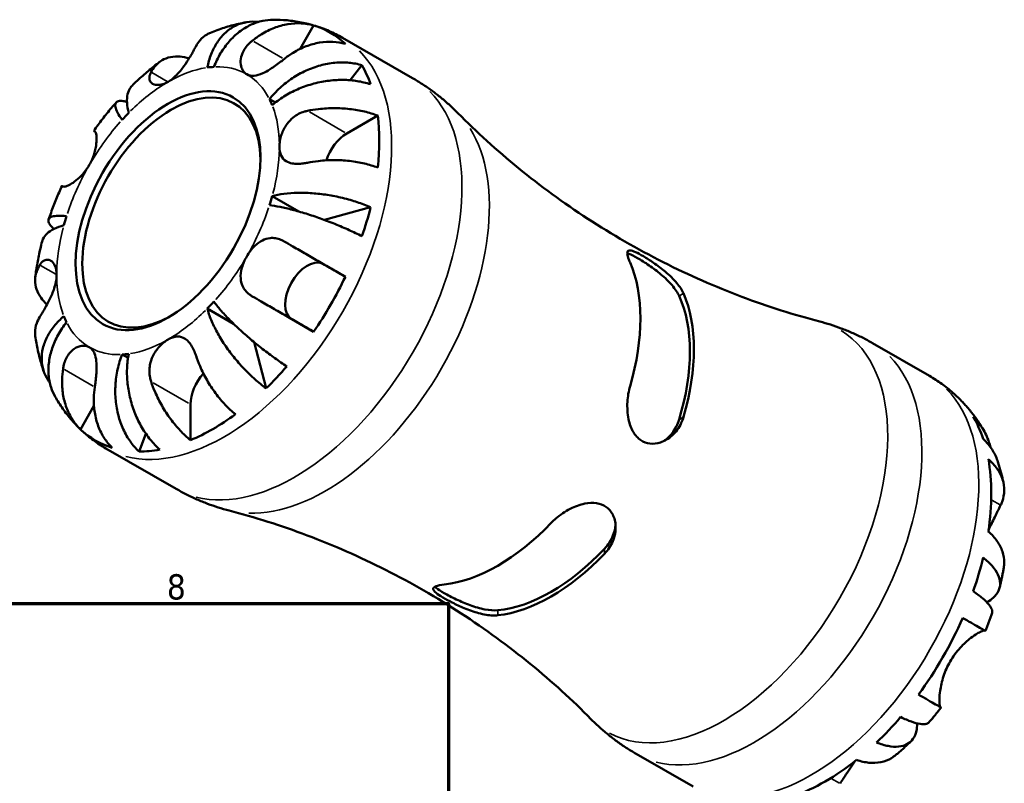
# Model space of a CAD drawing. Header units: millimetres. Extents: x -127 to 666, y 0 to 468.
# Tile 8 of 8: x 541 to 639, y 392 to 468. Entities that reach past the tile are written whole.
import ezdxf

# ---------------------------------------------------------------- set-up
doc = ezdxf.new("R2010")
doc.units = ezdxf.units.MM
for name, color, linetype, lineweight in [('Border (ISO)', 7, 'Continuous', 70), ('Visible (ISO)', 7, 'Continuous', 50), ('Visible Narrow (ISO)', 7, 'Continuous', 35)]:
    doc.layers.add(name, color=color, linetype=linetype, lineweight=lineweight)
doc.styles.add('Note Text (ISO)', font='tahoma.ttf')

# ---------------------------------------------------------------- blocks, each defined once
blk = doc.blocks.new('Borders Default Border')
at = {"layer": 'Border (ISO)', "flags": 128}
blk.add_lwpolyline([(10, 10), (10, 410), (584, 410), (584, 10), (10, 10)], dxfattribs=at)
at = {"layer": 'Border (ISO)', "color": 232, "true_color": 0xca0064, "insert": (556.059, 410.343), "char_height": 2.5, "attachment_point": 7, "style": 'Note Text (ISO)'}
blk.add_mtext('8', dxfattribs=at)

msp = doc.modelspace()

# ---------------------------------------------------------------- linework, layer by layer
at = {"layer": 'Visible (ISO)'}
for p, q in [((569.264, 464.981), (570.615, 467.32)), ((573.467, 466.1), (580.439, 462.085)), ((574.231, 461.884), (575.412, 463.369)), ((566.238, 460.003), (566.823, 459.666)), ((573.902, 456.597), (576.979, 458.369)), ((566.509, 450.387), (569.159, 448.86)), ((571.697, 448.025), (576.266, 449.289)), ((560.07, 439.235), (562.669, 437.739)), ((570.615, 436.938), (568.438, 438.201)), ((565.897, 431.329), (564.723, 435.898)), ((626.068, 435.809), (631.715, 432.557)), ((551.619, 434.681), (552.202, 434.345)), ((547.487, 427.262), (548.825, 429.58)), ((558.399, 426.186), (558.399, 429.745)), ((553.293, 425.058), (553.985, 426.813)), ((550.012, 425.371), (556.985, 421.355)), ((602.614, 395.08), (608.26, 391.828))]:
    msp.add_line(p, q, dxfattribs=at)
for centre, major_axis, start_param, end_param in [((560.626, 446.377), (11.648, 20.227), 6.145882, 6.416621), ((556.171, 448.942), (7.797, 13.54), 0.35876, 0.422771), ((560.626, 446.377), (11.648, 20.227), 5.820894, 5.956212), ((556.503, 448.751), (-6.238, -10.832), 2.372816, 7.051962), ((556.171, 448.942), (7.797, 13.54), 5.856547, 5.920558), ((556.171, 448.942), (7.797, 13.54), 1.144158, 1.208169), ((560.626, 446.377), (-11.648, -20.227), 2.218891, 2.48963), ((573.902, 454.022), (1.572, 2.73), 0.783464, 1.920899), ((556.171, 448.942), (-7.797, -13.54), 1.929556, 1.993567), ((556.171, 448.942), (7.797, 13.54), 1.929556, 1.993567), ((560.626, 446.377), (-11.648, -20.227), 1.893903, 2.029221), ((570.013, 440.929), (-1.572, -2.73), 3.205785, 6.281252), ((588.875, 430.109), (9.995, 17.357), 5.112049, 5.879658), ((560.626, 446.377), (-11.648, -20.227), 1.433493, 1.704232), ((594.178, 427.055), (-9.995, -17.357), 1.970456, 2.738065), ((556.171, 448.942), (-7.797, -13.54), 1.144158, 1.208169), ((594.178, 427.055), (9.712, 16.865), 5.100249, 5.891458), ((556.171, 448.942), (-7.797, -13.54), 5.856547, 5.920558), ((556.171, 448.942), (-7.797, -13.54), 0.35876, 0.422771), ((560.626, 431.027), (1.572, 2.73), 1.224104, 2.354261), ((560.626, 446.377), (-11.648, -20.227), 1.108505, 1.243823), ((621.366, 411.399), (11.629, 20.194), 6.091841, 6.13806), ((560.626, 446.377), (-11.648, -20.227), 0.648095, 0.918834), ((621.366, 411.399), (11.629, 20.194), 5.809781, 5.967324), ((560.626, 446.377), (-11.648, -20.227), 6.145882, 6.416621), ((560.626, 446.377), (-11.648, -20.227), 0.323106, 0.458424), ((621.366, 411.399), (11.629, 20.194), 5.306443, 5.685264), ((588.875, 430.109), (9.995, 17.357), 3.541253, 4.308861), ((594.178, 427.055), (-9.712, -16.865), 0.38786, 1.179069), ((594.178, 427.055), (-9.995, -17.357), 0.39966, 1.167269), ((621.366, 411.399), (11.629, 20.194), 5.024383, 5.181926), ((621.366, 411.399), (11.629, 20.194), 4.521044, 4.899866), ((621.366, 411.399), (11.629, 20.194), 4.238985, 4.396527), ((621.366, 411.399), (11.629, 20.194), 3.735646, 4.114468)]:
    msp.add_ellipse(centre, major_axis=major_axis, ratio=0.578093, start_param=start_param, end_param=end_param, dxfattribs=at)
msp.add_ellipse((556.171, 448.942), major_axis=(6.472, 11.24), ratio=0.578093, dxfattribs=at)
for points, knots in [([(566.592, 467.881), (566.262, 467.879), (565.91, 467.843), (565.144, 467.679), (564.732, 467.535), (563.999, 467.187), (563.61, 466.952), (562.876, 466.387), (562.531, 466.056), (561.943, 465.386), (561.647, 464.984), (561.125, 464.116), (560.899, 463.649), (560.724, 463.203)], [0.3153234, 0.3153234, 0.3153234, 0.3153234, 0.4370651, 0.4370651, 0.5828803, 0.5828803, 0.7290354, 0.7290354, 0.8751905, 0.8751905, 1.0219149, 1.0219149, 1.1686392, 1.1686392, 1.1686392, 1.1686392]), ([(566.592, 467.881), (567.052, 467.883), (567.516, 467.864), (568.45, 467.779), (568.919, 467.712), (569.856, 467.529), (570.323, 467.412), (571.249, 467.125), (571.706, 466.956), (572.603, 466.566), (573.042, 466.345), (573.467, 466.1)], [0.4586646, 0.4586646, 0.4586646, 0.4586646, 0.5236246, 0.5236246, 0.5885846, 0.5885846, 0.6535445, 0.6535445, 0.7185045, 0.7185045, 0.7834645, 0.7834645, 0.7834645, 0.7834645]), ([(560.07, 463.14), (560.157, 463.576), (560.285, 464.033), (560.617, 464.883), (560.82, 465.275), (561.243, 465.929), (561.501, 466.251), (562.074, 466.801), (562.387, 467.029), (562.995, 467.365), (563.345, 467.504), (564.073, 467.673), (564.451, 467.703), (564.909, 467.681), (565.02, 467.672), (565.133, 467.657)], [3.5133942, 3.5133942, 3.5133942, 3.5133942, 3.6599759, 3.6599759, 3.8065576, 3.8065576, 3.952571, 3.952571, 4.0985843, 4.0985843, 4.244542, 4.244542, 4.3904997, 4.3904997, 4.435128, 4.435128, 4.435128, 4.435128]), ([(560.385, 466.596), (560.608, 466.686), (560.833, 466.773), (561.287, 466.938), (561.517, 467.016), (561.98, 467.164), (562.214, 467.233), (562.686, 467.362), (562.924, 467.422), (563.405, 467.532), (563.648, 467.582), (563.893, 467.627)], [0.145983, 0.145983, 0.145983, 0.145983, 0.1824562, 0.1824562, 0.2189294, 0.2189294, 0.2554027, 0.2554027, 0.2918759, 0.2918759, 0.3283492, 0.3283492, 0.3283492, 0.3283492]), ([(564.534, 465.799), (564.812, 466.023), (565.114, 466.238), (565.856, 466.695), (566.306, 466.914), (567.139, 467.233), (567.599, 467.364), (568.518, 467.518), (568.976, 467.541), (569.784, 467.5), (570.208, 467.434), (570.615, 467.32)], [3.8923951, 3.8923951, 3.8923951, 3.8923951, 3.9983109, 3.9983109, 4.1454192, 4.1454192, 4.2913159, 4.2913159, 4.4372126, 4.4372126, 4.5782477, 4.5782477, 4.5782477, 4.5782477]), ([(560.385, 466.596), (560.263, 466.546), (560.147, 466.489), (559.796, 466.282), (559.553, 466.084), (559.194, 465.664), (559.06, 465.465), (558.948, 465.257)], [0.5179719, 0.5179719, 0.5179719, 0.5179719, 0.5822385, 0.5822385, 0.7293467, 0.7293467, 0.8352626, 0.8352626, 0.8352626, 0.8352626]), ([(558.948, 465.257), (558.944, 465.25), (558.94, 465.242), (558.878, 465.127), (558.815, 465.011), (558.685, 464.778), (558.621, 464.664), (558.469, 464.4), (558.38, 464.249), (558.123, 463.829), (557.946, 463.555), (557.529, 462.971), (557.289, 462.67), (556.756, 462.122), (556.466, 461.886), (556.171, 461.716)], [-0.5107229, -0.5107229, -0.5107229, -0.5107229, -0.5065357, -0.5065357, -0.4498196, -0.4498196, -0.4007076, -0.4007076, -0.3417366, -0.3417366, -0.2415977, -0.2415977, -0.1249838, -0.1249838, 0, 0, 0, 0]), ([(563.984, 462.474), (563.873, 462.538), (563.775, 462.621), (563.601, 462.832), (563.527, 462.961), (563.396, 463.317), (563.361, 463.558), (563.393, 464.06), (563.453, 464.313), (563.636, 464.74), (563.733, 464.912), (563.964, 465.241), (564.096, 465.395), (564.334, 465.63), (564.432, 465.717), (564.534, 465.799)], [0, 0, 0, 0, 0.0660814, 0.0660814, 0.1366745, 0.1366745, 0.238734, 0.238734, 0.3345777, 0.3345777, 0.4015785, 0.4015785, 0.4668531, 0.4668531, 0.5074534, 0.5074534, 0.5074534, 0.5074534]), ([(573.765, 465.491), (573.358, 465.606), (572.934, 465.671), (572.126, 465.713), (571.668, 465.69), (570.749, 465.536), (570.289, 465.405), (569.456, 465.086), (569.006, 464.867), (568.264, 464.41), (567.962, 464.195), (567.684, 463.971)], [0.14941, 0.14941, 0.14941, 0.14941, 0.290445, 0.290445, 0.4363418, 0.4363418, 0.5822385, 0.5822385, 0.7293467, 0.7293467, 0.8352626, 0.8352626, 0.8352626, 0.8352626]), ([(554.494, 462.692), (554.604, 462.897), (554.735, 463.093), (555.091, 463.511), (555.332, 463.71), (555.817, 463.998), (556.107, 464.114), (556.73, 464.241), (557.065, 464.254), (557.651, 464.199), (557.949, 464.141), (558.256, 464.047)], [3.8924018, 3.8924018, 3.8924018, 3.8924018, 3.9967863, 3.9967863, 4.1433921, 4.1433921, 4.2898006, 4.2898006, 4.4362092, 4.4362092, 4.5593196, 4.5593196, 4.5593196, 4.5593196]), ([(567.684, 463.971), (567.582, 463.889), (567.478, 463.807), (567.201, 463.593), (567.026, 463.464), (566.667, 463.21), (566.484, 463.088), (566.05, 462.819), (565.804, 462.683), (565.261, 462.439), (564.976, 462.353), (564.438, 462.305), (564.192, 462.353), (563.984, 462.474)], [-0.5076659, -0.5076659, -0.5076659, -0.5076659, -0.4671899, -0.4671899, -0.4020022, -0.4020022, -0.3350664, -0.3350664, -0.2430046, -0.2430046, -0.1248886, -0.1248886, 0, 0, 0, 0]), ([(552.599, 461.336), (552.772, 461.505), (552.947, 461.672), (553.301, 462.001), (553.479, 462.164), (553.84, 462.483), (554.022, 462.64), (554.39, 462.95), (554.576, 463.102), (554.952, 463.401), (555.141, 463.548), (555.333, 463.692)], [5.9481423, 5.9481423, 5.9481423, 5.9481423, 5.9847875, 5.9847875, 6.0214328, 6.0214328, 6.058078, 6.058078, 6.0947232, 6.0947232, 6.1313684, 6.1313684, 6.1313684, 6.1313684]), ([(566.238, 460.003), (566.536, 460.377), (566.895, 460.767), (567.68, 461.484), (568.104, 461.811), (568.918, 462.35), (569.381, 462.612), (570.337, 463.049), (570.828, 463.224), (571.734, 463.471), (572.232, 463.566), (573.214, 463.659), (573.698, 463.657), (574.548, 463.577), (574.992, 463.496), (575.412, 463.369)], [3.513394, 3.513394, 3.513394, 3.513394, 3.660118, 3.660118, 3.806842, 3.806842, 3.952998, 3.952998, 4.099153, 4.099153, 4.244968, 4.244968, 4.390783, 4.390783, 4.532631, 4.532631, 4.532631, 4.532631]), ([(556.171, 461.716), (555.994, 461.614), (555.817, 461.537), (555.458, 461.43), (555.277, 461.405), (554.871, 461.42), (554.669, 461.494), (554.436, 461.704), (554.373, 461.811), (554.324, 462.014), (554.319, 462.099), (554.336, 462.273), (554.355, 462.36), (554.414, 462.529), (554.45, 462.61), (554.494, 462.692)], [0, 0, 0, 0, 0.0751484, 0.0751484, 0.1577568, 0.1577568, 0.278871, 0.278871, 0.3605643, 0.3605643, 0.4131592, 0.4131592, 0.4617469, 0.4617469, 0.504857, 0.504857, 0.504857, 0.504857]), ([(580.439, 462.085), (580.772, 461.893), (581.1, 461.692), (581.742, 461.274), (582.057, 461.057), (582.673, 460.607), (582.974, 460.374), (583.559, 459.896), (583.844, 459.651), (584.397, 459.148), (584.664, 458.891), (584.923, 458.63)], [0.7834645, 0.7834645, 0.7834645, 0.7834645, 0.8149293, 0.8149293, 0.8463941, 0.8463941, 0.8778589, 0.8778589, 0.9093237, 0.9093237, 0.9407885, 0.9407885, 0.9407885, 0.9407885]), ([(552.6, 461.336), (552.539, 461.277), (552.484, 461.212), (552.303, 460.956), (552.212, 460.73), (552.108, 460.26), (552.086, 459.972), (552.125, 459.335), (552.185, 458.986), (552.272, 458.649)], [0.6727282, 0.6727282, 0.6727282, 0.6727282, 0.7290354, 0.7290354, 0.8751905, 0.8751905, 1.0219149, 1.0219149, 1.1686392, 1.1686392, 1.1686392, 1.1686392]), ([(576.266, 461.477), (575.837, 461.621), (575.381, 461.729), (574.502, 461.87), (573.998, 461.913), (572.971, 461.918), (572.447, 461.88), (571.489, 461.747), (570.967, 461.64), (569.946, 461.351), (569.447, 461.168), (568.567, 460.779), (568.104, 460.538), (567.242, 459.996), (566.843, 459.696), (566.509, 459.403)], [0.149408, 0.149408, 0.149408, 0.149408, 0.291534, 0.291534, 0.437491, 0.437491, 0.583449, 0.583449, 0.729462, 0.729462, 0.875476, 0.875476, 1.022058, 1.022058, 1.168639, 1.168639, 1.168639, 1.168639]), ([(548.806, 456.863), (548.944, 457.059), (549.085, 457.254), (549.37, 457.64), (549.515, 457.832), (549.807, 458.212), (549.956, 458.4), (550.256, 458.772), (550.408, 458.957), (550.716, 459.322), (550.872, 459.503), (551.03, 459.681)], [5.6542445, 5.6542445, 5.6542445, 5.6542445, 5.6900782, 5.6900782, 5.7259119, 5.7259119, 5.7617457, 5.7617457, 5.7975794, 5.7975794, 5.8334131, 5.8334131, 5.8334131, 5.8334131]), ([(551.619, 457.96), (551.443, 458.203), (551.285, 458.449), (551.056, 458.886), (550.985, 459.076), (550.925, 459.373), (550.93, 459.508), (551.03, 459.708), (551.124, 459.773), (551.363, 459.836), (551.53, 459.839), (551.848, 459.789), (551.972, 459.76), (552.102, 459.723)], [3.5133937, 3.5133937, 3.5133937, 3.5133937, 3.6601181, 3.6601181, 3.8068425, 3.8068425, 3.9529976, 3.9529976, 4.0991526, 4.0991526, 4.2449679, 4.2449679, 4.3245958, 4.3245958, 4.3245958, 4.3245958]), ([(569.997, 458.846), (570.344, 458.917), (570.716, 458.977), (571.617, 459.082), (572.153, 459.111), (573.129, 459.113), (573.661, 459.086), (574.701, 458.969), (575.211, 458.878), (576.095, 458.668), (576.551, 458.532), (576.979, 458.369)], [3.8923951, 3.8923951, 3.8923951, 3.8923951, 3.9983109, 3.9983109, 4.1454192, 4.1454192, 4.2913159, 4.2913159, 4.4372126, 4.4372126, 4.5782477, 4.5782477, 4.5782477, 4.5782477]), ([(567.22, 455.304), (567.22, 455.484), (567.236, 455.672), (567.303, 456.073), (567.356, 456.285), (567.557, 456.867), (567.742, 457.231), (568.164, 457.795), (568.367, 458.006), (568.76, 458.321), (568.936, 458.436), (569.308, 458.632), (569.502, 458.711), (569.799, 458.8), (569.898, 458.825), (569.997, 458.846)], [-2.1766796, -2.1766796, -2.1766796, -2.1766796, -2.1108665, -2.1108665, -2.0405522, -2.0405522, -1.917383, -1.917383, -1.8294227, -1.8294227, -1.7655818, -1.7655818, -1.7011788, -1.7011788, -1.6696191, -1.6696191, -1.6696191, -1.6696191]), ([(620.83, 437.953), (618.292, 438.613), (615.692, 439.432), (610.476, 441.396), (607.861, 442.542), (602.732, 445.135), (600.219, 446.582), (595.402, 449.717), (593.098, 451.404), (588.781, 454.929), (586.768, 456.767), (584.923, 458.63)], [0.6261405, 0.6261405, 0.6261405, 0.6261405, 0.6890701, 0.6890701, 0.7519997, 0.7519997, 0.8149293, 0.8149293, 0.8778589, 0.8778589, 0.9407885, 0.9407885, 0.9407885, 0.9407885]), ([(548.909, 456.801), (548.929, 456.789), (548.948, 456.77), (548.994, 456.699), (549.019, 456.634), (549.059, 456.462), (549.073, 456.354), (549.09, 456.049), (549.084, 455.837), (549.025, 455.292), (548.958, 454.949), (548.73, 454.218), (548.567, 453.836), (548.359, 453.476)], [-0.5076659, -0.5076659, -0.5076659, -0.5076659, -0.4671899, -0.4671899, -0.4020022, -0.4020022, -0.3350664, -0.3350664, -0.2430046, -0.2430046, -0.1248886, -0.1248886, 0, 0, 0, 0]), ([(548.806, 456.863), (548.806, 456.863), (548.807, 456.862), (548.82, 456.854), (548.854, 456.833), (548.909, 456.801)], [0.7068213, 0.7068213, 0.7068213, 0.7068213, 0.7308776, 0.7308776, 0.8352621, 0.8352621, 0.8352621, 0.8352621]), ([(569.997, 453.695), (569.861, 453.667), (569.725, 453.644), (569.399, 453.601), (569.211, 453.586), (568.844, 453.584), (568.666, 453.598), (568.267, 453.669), (568.063, 453.742), (567.67, 453.985), (567.506, 454.173), (567.277, 454.662), (567.22, 454.964), (567.22, 455.304)], [-0.5081641, -0.5081641, -0.5081641, -0.5081641, -0.4646053, -0.4646053, -0.4015475, -0.4015475, -0.3356183, -0.3356183, -0.2428696, -0.2428696, -0.1249066, -0.1249066, 0, 0, 0, 0]), ([(548.359, 453.476), (548.248, 453.285), (548.127, 453.102), (547.858, 452.743), (547.71, 452.57), (547.337, 452.183), (547.11, 451.988), (546.693, 451.678), (546.504, 451.563), (546.226, 451.422), (546.125, 451.381), (545.957, 451.331), (545.889, 451.321), (545.805, 451.326), (545.779, 451.333), (545.759, 451.345)], [0, 0, 0, 0, 0.0660814, 0.0660814, 0.1366745, 0.1366745, 0.238734, 0.238734, 0.3345777, 0.3345777, 0.4015785, 0.4015785, 0.4668531, 0.4668531, 0.5074534, 0.5074534, 0.5074534, 0.5074534]), ([(576.979, 453.219), (576.551, 453.381), (576.095, 453.517), (575.211, 453.727), (574.701, 453.818), (573.661, 453.936), (573.129, 453.962), (572.153, 453.961), (571.617, 453.932), (570.716, 453.827), (570.344, 453.766), (569.997, 453.695)], [0.14941, 0.14941, 0.14941, 0.14941, 0.290445, 0.290445, 0.4363418, 0.4363418, 0.5822385, 0.5822385, 0.7293467, 0.7293467, 0.8352626, 0.8352626, 0.8352626, 0.8352626]), ([(544.326, 448.071), (544.402, 448.297), (544.481, 448.523), (544.643, 448.972), (544.727, 449.196), (544.9, 449.643), (544.988, 449.865), (545.171, 450.308), (545.264, 450.529), (545.457, 450.97), (545.555, 451.189), (545.656, 451.407)], [5.1621447, 5.1621447, 5.1621447, 5.1621447, 5.1979788, 5.1979788, 5.233813, 5.233813, 5.2696471, 5.2696471, 5.3054813, 5.3054813, 5.3413155, 5.3413155, 5.3413155, 5.3413155]), ([(545.759, 451.345), (545.704, 451.377), (545.669, 451.398), (545.645, 451.414), (545.68, 451.394), (545.763, 451.347), (545.777, 451.34), (545.792, 451.331)], [3.8923951, 3.8923951, 3.8923951, 3.8923951, 3.9983109, 3.9983109, 4.1454192, 4.1454192, 4.1707293, 4.1707293, 4.1707293, 4.1707293]), ([(566.509, 450.387), (566.844, 450.479), (567.243, 450.561), (568.106, 450.675), (568.569, 450.707), (569.451, 450.726), (569.95, 450.715), (570.972, 450.643), (571.495, 450.581), (572.452, 450.432), (572.975, 450.33), (574.002, 450.083), (574.505, 449.938), (575.383, 449.647), (575.838, 449.476), (576.266, 449.289)], [3.513394, 3.513394, 3.513394, 3.513394, 3.660118, 3.660118, 3.806842, 3.806842, 3.952998, 3.952998, 4.099153, 4.099153, 4.244968, 4.244968, 4.390783, 4.390783, 4.532631, 4.532631, 4.532631, 4.532631]), ([(575.412, 446.414), (574.992, 446.626), (574.548, 446.837), (573.698, 447.221), (573.214, 447.429), (572.232, 447.826), (571.734, 448.014), (570.828, 448.338), (570.337, 448.504), (569.381, 448.8), (568.918, 448.932), (568.104, 449.141), (567.68, 449.239), (566.895, 449.39), (566.536, 449.444), (566.238, 449.476)], [0.149402, 0.149402, 0.149402, 0.149402, 0.29125, 0.29125, 0.437065, 0.437065, 0.58288, 0.58288, 0.729035, 0.729035, 0.87519, 0.87519, 1.021915, 1.021915, 1.168639, 1.168639, 1.168639, 1.168639]), ([(544.84, 447.121), (544.739, 447.218), (544.649, 447.313), (544.443, 447.564), (544.362, 447.708), (544.295, 447.944), (544.303, 448.057), (544.425, 448.24), (544.539, 448.311), (544.825, 448.405), (545.024, 448.437), (545.515, 448.454), (545.806, 448.44), (546.104, 448.408)], [0.3549475, 0.3549475, 0.3549475, 0.3549475, 0.4370651, 0.4370651, 0.5828803, 0.5828803, 0.7290354, 0.7290354, 0.8751905, 0.8751905, 1.0219149, 1.0219149, 1.1686392, 1.1686392, 1.1686392, 1.1686392]), ([(545.834, 447.497), (545.499, 447.405), (545.167, 447.284), (544.597, 447.001), (544.36, 446.839), (544.006, 446.516), (543.857, 446.326), (543.726, 446.044), (543.699, 445.965), (543.678, 445.885)], [3.5133937, 3.5133937, 3.5133937, 3.5133937, 3.6601181, 3.6601181, 3.8068425, 3.8068425, 3.9529976, 3.9529976, 4.0086354, 4.0086354, 4.0086354, 4.0086354]), ([(543.002, 442.34), (543.031, 442.578), (543.064, 442.816), (543.135, 443.29), (543.174, 443.527), (543.259, 444.001), (543.304, 444.237), (543.4, 444.709), (543.452, 444.945), (543.56, 445.416), (543.618, 445.65), (543.678, 445.885)], [4.8642681, 4.8642681, 4.8642681, 4.8642681, 4.9009054, 4.9009054, 4.9375427, 4.9375427, 4.97418, 4.97418, 5.0108173, 5.0108173, 5.0474547, 5.0474547, 5.0474547, 5.0474547]), ([(563.984, 444.408), (564.094, 444.599), (564.215, 444.783), (564.486, 445.14), (564.636, 445.312), (565.027, 445.689), (565.274, 445.872), (565.784, 446.128), (566.039, 446.205), (566.483, 446.25), (566.666, 446.244), (567.026, 446.184), (567.2, 446.133), (567.477, 446.017), (567.582, 445.964), (567.684, 445.905)], [0, 0, 0, 0, 0.0660814, 0.0660814, 0.1366745, 0.1366745, 0.238734, 0.238734, 0.3345777, 0.3345777, 0.4015785, 0.4015785, 0.4668531, 0.4668531, 0.5074534, 0.5074534, 0.5074534, 0.5074534]), ([(567.684, 445.905), (567.958, 445.747), (568.256, 445.575), (568.992, 445.149), (569.439, 444.89), (570.272, 444.409), (570.734, 444.142), (571.655, 443.61), (572.115, 443.345), (572.928, 442.876), (573.355, 442.63), (573.765, 442.394)], [3.8924018, 3.8924018, 3.8924018, 3.8924018, 3.9967863, 3.9967863, 4.1433921, 4.1433921, 4.2898006, 4.2898006, 4.4362092, 4.4362092, 4.5782344, 4.5782344, 4.5782344, 4.5782344]), ([(602.007, 443.803), (601.947, 443.94), (601.897, 444.067), (601.754, 444.475), (601.714, 444.695), (601.77, 444.962), (601.857, 445.022), (602.147, 445), (602.327, 444.942), (602.778, 444.736), (603.036, 444.597), (603.642, 444.239), (603.98, 444.023), (604.726, 443.508), (605.126, 443.208), (605.934, 442.531), (606.33, 442.148), (606.941, 441.42), (607.169, 441.074), (607.311, 440.749)], [-1.416117, -1.416117, -1.416117, -1.416117, -1.348139, -1.348139, -1.17649, -1.17649, -1.018102, -1.018102, -0.887491, -0.887491, -0.766345, -0.766345, -0.637954, -0.637954, -0.489653, -0.489653, -0.314422, -0.314422, -0.153805, -0.153805, -0.153805, -0.153805]), ([(601.734, 444.725), (601.782, 444.712), (601.834, 444.696), (602.119, 444.591), (602.421, 444.439), (602.756, 444.246), (603.091, 444.053), (603.49, 443.801), (604.301, 443.238), (604.712, 442.927), (605.466, 442.291), (605.855, 441.92), (606.489, 441.184), (606.732, 440.818), (606.877, 440.5)], [-0.1771498, -0.1771498, -0.1771498, -0.1771498, -0.1421772, -0.1421772, 0, 0, 0, 0.1421772, 0.1421772, 0.2843545, 0.2843545, 0.4444237, 0.4444237, 0.6044929, 0.6044929, 0.6044929, 0.6044929]), ([(544.161, 439.635), (543.928, 439.852), (543.73, 440.078), (543.389, 440.553), (543.231, 440.846), (543.027, 441.446), (542.981, 441.752), (542.984, 442.314), (543.034, 442.622), (543.217, 443.141), (543.321, 443.356), (543.445, 443.555)], [0.1684477, 0.1684477, 0.1684477, 0.1684477, 0.290445, 0.290445, 0.4363418, 0.4363418, 0.5822385, 0.5822385, 0.7293467, 0.7293467, 0.8352626, 0.8352626, 0.8352626, 0.8352626]), ([(543.445, 443.555), (543.494, 443.634), (543.546, 443.705), (543.68, 443.859), (543.764, 443.933), (543.947, 444.041), (544.044, 444.074), (544.28, 444.096), (544.418, 444.061), (544.71, 443.877), (544.853, 443.701), (545.063, 443.224), (545.123, 442.92), (545.123, 442.58)], [-0.5081641, -0.5081641, -0.5081641, -0.5081641, -0.4646053, -0.4646053, -0.4015475, -0.4015475, -0.3356183, -0.3356183, -0.2428696, -0.2428696, -0.1249066, -0.1249066, 0, 0, 0, 0]), ([(564.534, 440.45), (564.432, 440.508), (564.335, 440.573), (564.096, 440.755), (563.964, 440.881), (563.733, 441.163), (563.636, 441.319), (563.458, 441.717), (563.398, 441.966), (563.356, 442.57), (563.401, 442.925), (563.61, 443.668), (563.775, 444.048), (563.984, 444.408)], [-0.5076659, -0.5076659, -0.5076659, -0.5076659, -0.4671899, -0.4671899, -0.4020022, -0.4020022, -0.3350664, -0.3350664, -0.2430046, -0.2430046, -0.1248886, -0.1248886, 0, 0, 0, 0]), ([(545.123, 442.58), (545.123, 442.4), (545.106, 442.212), (545.041, 441.81), (544.989, 441.597), (544.808, 441.003), (544.651, 440.623), (544.35, 439.991), (544.218, 439.738), (543.992, 439.327), (543.899, 439.164), (543.72, 438.857), (543.635, 438.715), (543.518, 438.522), (543.48, 438.462), (543.445, 438.405)], [-2.1766796, -2.1766796, -2.1766796, -2.1766796, -2.1108665, -2.1108665, -2.0405522, -2.0405522, -1.917383, -1.917383, -1.8294227, -1.8294227, -1.7655818, -1.7655818, -1.7011788, -1.7011788, -1.6696191, -1.6696191, -1.6696191, -1.6696191]), ([(560.724, 439.924), (560.899, 439.681), (561.124, 439.396), (561.646, 438.791), (561.942, 438.472), (562.529, 437.872), (562.873, 437.536), (563.606, 436.856), (563.995, 436.513), (564.728, 435.89), (565.14, 435.553), (565.976, 434.9), (566.399, 434.584), (567.158, 434.04), (567.563, 433.761), (567.958, 433.503)], [3.513394, 3.513394, 3.513394, 3.513394, 3.659976, 3.659976, 3.806558, 3.806558, 3.952571, 3.952571, 4.098584, 4.098584, 4.244542, 4.244542, 4.3905, 4.3905, 4.532626, 4.532626, 4.532626, 4.532626]), ([(570.615, 436.938), (570.208, 437.172), (569.784, 437.417), (568.976, 437.883), (568.518, 438.147), (567.599, 438.678), (567.139, 438.943), (566.306, 439.425), (565.856, 439.685), (565.114, 440.114), (564.812, 440.289), (564.534, 440.45)], [0.14941, 0.14941, 0.14941, 0.14941, 0.290445, 0.290445, 0.4363418, 0.4363418, 0.5822385, 0.5822385, 0.7293467, 0.7293467, 0.8352626, 0.8352626, 0.8352626, 0.8352626]), ([(565.897, 431.329), (565.52, 431.606), (565.143, 431.915), (564.451, 432.53), (564.073, 432.894), (563.345, 433.66), (562.995, 434.062), (562.387, 434.817), (562.074, 435.239), (561.501, 436.088), (561.243, 436.515), (560.82, 437.288), (560.617, 437.706), (560.285, 438.511), (560.157, 438.898), (560.07, 439.235)], [0.149408, 0.149408, 0.149408, 0.149408, 0.291534, 0.291534, 0.437491, 0.437491, 0.583449, 0.583449, 0.729462, 0.729462, 0.875476, 0.875476, 1.022058, 1.022058, 1.168639, 1.168639, 1.168639, 1.168639]), ([(543.445, 438.405), (543.321, 438.205), (543.217, 437.991), (543.034, 437.472), (542.984, 437.164), (542.982, 436.761), (542.99, 436.637), (543.007, 436.51)], [3.8923951, 3.8923951, 3.8923951, 3.8923951, 3.9983109, 3.9983109, 4.1454192, 4.1454192, 4.2078198, 4.2078198, 4.2078198, 4.2078198]), ([(544.45, 431.871), (544.386, 431.955), (544.326, 432.04), (544.082, 432.418), (543.918, 432.759), (543.699, 433.471), (543.644, 433.842), (543.629, 434.534), (543.668, 434.92), (543.857, 435.689), (544.006, 436.073), (544.36, 436.766), (544.597, 437.137), (545.167, 437.848), (545.499, 438.188), (545.834, 438.481)], [0.2495743, 0.2495743, 0.2495743, 0.2495743, 0.2912498, 0.2912498, 0.4370651, 0.4370651, 0.5828803, 0.5828803, 0.7290354, 0.7290354, 0.8751905, 0.8751905, 1.0219149, 1.0219149, 1.1686392, 1.1686392, 1.1686392, 1.1686392]), ([(546.104, 437.881), (545.806, 437.507), (545.515, 437.078), (545.024, 436.192), (544.825, 435.735), (544.539, 434.893), (544.425, 434.429), (544.303, 433.512), (544.295, 433.059), (544.362, 432.251), (544.443, 431.823), (544.681, 431.089), (544.822, 430.775), (544.98, 430.495)], [3.5133942, 3.5133942, 3.5133942, 3.5133942, 3.6601185, 3.6601185, 3.8068429, 3.8068429, 3.952998, 3.952998, 4.0991531, 4.0991531, 4.2449683, 4.2449683, 4.3633887, 4.3633887, 4.3633887, 4.3633887]), ([(620.83, 437.953), (621.185, 437.86), (621.542, 437.758), (622.254, 437.532), (622.609, 437.409), (623.317, 437.143), (623.669, 436.999), (624.367, 436.693), (624.713, 436.529), (625.397, 436.183), (625.735, 436.001), (626.068, 435.809)], [0.6261405, 0.6261405, 0.6261405, 0.6261405, 0.6576053, 0.6576053, 0.6890701, 0.6890701, 0.7205349, 0.7205349, 0.7519997, 0.7519997, 0.7834645, 0.7834645, 0.7834645, 0.7834645]), ([(543.86, 432.959), (543.777, 433.193), (543.7, 433.428), (543.555, 433.899), (543.489, 434.135), (543.366, 434.609), (543.31, 434.846), (543.207, 435.321), (543.16, 435.558), (543.077, 436.034), (543.04, 436.272), (543.007, 436.51)], [4.3839908, 4.3839908, 4.3839908, 4.3839908, 4.4204565, 4.4204565, 4.4569223, 4.4569223, 4.4933881, 4.4933881, 4.5298539, 4.5298539, 4.5663196, 4.5663196, 4.5663196, 4.5663196]), ([(554.494, 431.993), (554.45, 432.125), (554.414, 432.261), (554.347, 432.599), (554.326, 432.804), (554.322, 433.226), (554.342, 433.443), (554.44, 433.96), (554.539, 434.253), (554.844, 434.882), (555.066, 435.2), (555.584, 435.764), (555.877, 435.998), (556.171, 436.168)], [-0.5081641, -0.5081641, -0.5081641, -0.5081641, -0.4646053, -0.4646053, -0.4015475, -0.4015475, -0.3356183, -0.3356183, -0.2428696, -0.2428696, -0.1249066, -0.1249066, 0, 0, 0, 0]), ([(556.171, 436.168), (556.326, 436.257), (556.481, 436.328), (556.795, 436.431), (556.954, 436.461), (557.378, 436.473), (557.629, 436.403), (558.026, 436.145), (558.179, 435.998), (558.422, 435.684), (558.517, 435.535), (558.693, 435.207), (558.774, 435.029), (558.883, 434.749), (558.917, 434.655), (558.948, 434.559)], [-2.1766796, -2.1766796, -2.1766796, -2.1766796, -2.1108665, -2.1108665, -2.0405522, -2.0405522, -1.917383, -1.917383, -1.8294227, -1.8294227, -1.7655818, -1.7655818, -1.7011788, -1.7011788, -1.6696191, -1.6696191, -1.6696191, -1.6696191]), ([(545.759, 433.28), (545.779, 433.409), (545.805, 433.536), (545.889, 433.86), (545.957, 434.051), (546.125, 434.415), (546.226, 434.585), (546.498, 434.947), (546.678, 435.12), (547.119, 435.423), (547.383, 435.522), (547.902, 435.58), (548.15, 435.531), (548.359, 435.41)], [-0.5076659, -0.5076659, -0.5076659, -0.5076659, -0.4671899, -0.4671899, -0.4020022, -0.4020022, -0.3350664, -0.3350664, -0.2430046, -0.2430046, -0.1248886, -0.1248886, 0, 0, 0, 0]), ([(548.359, 435.41), (548.469, 435.346), (548.567, 435.263), (548.743, 435.051), (548.819, 434.921), (548.968, 434.555), (549.024, 434.301), (549.084, 433.747), (549.09, 433.455), (549.073, 432.933), (549.059, 432.713), (549.019, 432.275), (548.994, 432.059), (548.948, 431.712), (548.929, 431.581), (548.909, 431.452)], [0, 0, 0, 0, 0.0660814, 0.0660814, 0.1366745, 0.1366745, 0.238734, 0.238734, 0.3345777, 0.3345777, 0.4015785, 0.4015785, 0.4668531, 0.4668531, 0.5074534, 0.5074534, 0.5074534, 0.5074534]), ([(553.293, 425.058), (552.973, 425.359), (552.679, 425.702), (552.184, 426.399), (551.939, 426.817), (551.528, 427.714), (551.362, 428.193), (551.123, 429.101), (551.029, 429.614), (550.93, 430.658), (550.925, 431.19), (550.986, 432.163), (551.057, 432.693), (551.286, 433.73), (551.443, 434.236), (551.619, 434.681)], [0.149408, 0.149408, 0.149408, 0.149408, 0.291534, 0.291534, 0.437491, 0.437491, 0.583449, 0.583449, 0.729462, 0.729462, 0.875476, 0.875476, 1.022058, 1.022058, 1.168639, 1.168639, 1.168639, 1.168639]), ([(552.272, 434.744), (552.185, 434.307), (552.125, 433.811), (552.086, 432.791), (552.108, 432.269), (552.212, 431.311), (552.303, 430.787), (552.564, 429.757), (552.733, 429.251), (553.097, 428.356), (553.326, 427.884), (553.844, 426.999), (554.134, 426.585), (554.695, 425.896), (555.016, 425.556), (555.355, 425.258)], [3.513394, 3.513394, 3.513394, 3.513394, 3.660118, 3.660118, 3.806842, 3.806842, 3.952998, 3.952998, 4.099153, 4.099153, 4.244968, 4.244968, 4.390783, 4.390783, 4.532631, 4.532631, 4.532631, 4.532631]), ([(558.948, 434.559), (559.06, 434.222), (559.194, 433.87), (559.553, 433.036), (559.796, 432.558), (560.283, 431.711), (560.571, 431.265), (561.194, 430.422), (561.527, 430.027), (562.152, 429.367), (562.498, 429.041), (562.853, 428.752)], [3.8923951, 3.8923951, 3.8923951, 3.8923951, 3.9983109, 3.9983109, 4.1454192, 4.1454192, 4.2913159, 4.2913159, 4.4372126, 4.4372126, 4.5782477, 4.5782477, 4.5782477, 4.5782477]), ([(547.487, 427.262), (547.184, 427.556), (546.915, 427.89), (546.474, 428.568), (546.265, 428.975), (545.938, 429.846), (545.821, 430.309), (545.68, 431.189), (545.645, 431.688), (545.669, 432.558), (545.704, 432.927), (545.759, 433.28)], [0.14941, 0.14941, 0.14941, 0.14941, 0.290445, 0.290445, 0.4363418, 0.4363418, 0.5822385, 0.5822385, 0.7293467, 0.7293467, 0.8352626, 0.8352626, 0.8352626, 0.8352626]), ([(558.399, 426.186), (558.041, 426.477), (557.692, 426.806), (557.065, 427.471), (556.73, 427.868), (556.107, 428.714), (555.817, 429.162), (555.332, 430.01), (555.091, 430.487), (554.735, 431.314), (554.604, 431.661), (554.494, 431.993)], [0.1494295, 0.1494295, 0.1494295, 0.1494295, 0.2914548, 0.2914548, 0.4378633, 0.4378633, 0.5842719, 0.5842719, 0.7308776, 0.7308776, 0.8352621, 0.8352621, 0.8352621, 0.8352621]), ([(631.715, 432.557), (631.923, 432.437), (632.128, 432.312), (632.531, 432.052), (632.729, 431.918), (633.118, 431.638), (633.308, 431.494), (633.681, 431.198), (633.863, 431.045), (634.219, 430.732), (634.393, 430.572), (634.561, 430.408)], [0.7834645, 0.7834645, 0.7834645, 0.7834645, 0.8124895, 0.8124895, 0.8415146, 0.8415146, 0.8705396, 0.8705396, 0.8995647, 0.8995647, 0.9285897, 0.9285897, 0.9285897, 0.9285897]), ([(548.909, 431.452), (548.854, 431.099), (548.819, 430.73), (548.795, 429.86), (548.83, 429.361), (548.971, 428.481), (549.088, 428.018), (549.415, 427.147), (549.624, 426.74), (550.065, 426.062), (550.334, 425.728), (550.637, 425.434)], [3.8924012, 3.8924012, 3.8924012, 3.8924012, 3.9983171, 3.9983171, 4.1454253, 4.1454253, 4.291322, 4.291322, 4.4372188, 4.4372188, 4.5782538, 4.5782538, 4.5782538, 4.5782538]), ([(607.311, 428.486), (607.251, 428.28), (607.175, 428.081), (606.861, 427.409), (606.547, 426.986), (605.829, 426.338), (605.434, 426.1), (604.673, 425.85), (604.317, 425.807), (603.648, 425.889), (603.344, 426), (602.779, 426.382), (602.536, 426.653), (602.115, 427.355), (601.959, 427.795), (601.746, 428.815), (601.712, 429.407), (601.777, 430.525), (601.865, 431.052), (602.007, 431.54)], [-1.416117, -1.416117, -1.416117, -1.416117, -1.348139, -1.348139, -1.17649, -1.17649, -1.018102, -1.018102, -0.887491, -0.887491, -0.766345, -0.766345, -0.637954, -0.637954, -0.489653, -0.489653, -0.314422, -0.314422, -0.153805, -0.153805, -0.153805, -0.153805]), ([(550.012, 425.371), (549.582, 425.618), (549.166, 425.891), (548.37, 426.478), (547.99, 426.794), (547.271, 427.46), (546.932, 427.81), (546.299, 428.539), (546.005, 428.917), (545.46, 429.693), (545.209, 430.09), (544.98, 430.495)], [3.9250571, 3.9250571, 3.9250571, 3.9250571, 3.9907997, 3.9907997, 4.0565423, 4.0565423, 4.1222849, 4.1222849, 4.1880274, 4.1880274, 4.25377, 4.25377, 4.25377, 4.25377]), ([(635.35, 429.581), (635.483, 429.431), (635.611, 429.279), (635.861, 428.972), (635.982, 428.817), (636.218, 428.503), (636.332, 428.345), (636.553, 428.026), (636.66, 427.865), (636.867, 427.541), (636.966, 427.378), (637.063, 427.214)], [0.9759694, 0.9759694, 0.9759694, 0.9759694, 1.00098, 1.00098, 1.0259905, 1.0259905, 1.051001, 1.051001, 1.0760116, 1.0760116, 1.1010221, 1.1010221, 1.1010221, 1.1010221]), ([(606.877, 428.236), (606.732, 427.75), (606.489, 427.271), (605.933, 426.564), (605.652, 426.303), (605.356, 426.1)], [0.5798126, 0.5798126, 0.5798126, 0.5798126, 0.7398818, 0.7398818, 0.8609354, 0.8609354, 0.8609354, 0.8609354]), ([(636.046, 428.505), (636.411, 428.153), (636.726, 427.756), (637.224, 426.961), (637.451, 426.489), (637.665, 425.83), (637.71, 425.669), (637.749, 425.508)], [0.1849728, 0.1849728, 0.1849728, 0.1849728, 0.3606781, 0.3606781, 0.5411843, 0.5411843, 0.5979069, 0.5979069, 0.5979069, 0.5979069]), ([(638.455, 424.161), (638.321, 424.554), (638.135, 424.928), (637.694, 425.611), (637.394, 425.975), (637.039, 426.307)], [5.2789656, 5.2789656, 5.2789656, 5.2789656, 5.4414881, 5.4414881, 5.6171934, 5.6171934, 5.6171934, 5.6171934]), ([(637.549, 424.305), (637.9, 423.997), (638.193, 423.669), (638.643, 423.033), (638.836, 422.667), (639.081, 421.918), (639.134, 421.536), (639.12, 420.836), (639.052, 420.454), (638.872, 419.964), (638.823, 419.849), (638.769, 419.735)], [3.0843635, 3.0843635, 3.0843635, 3.0843635, 3.2600872, 3.2600872, 3.4421318, 3.4421318, 3.6241765, 3.6241765, 3.8066488, 3.8066488, 3.8633709, 3.8633709, 3.8633709, 3.8633709]), ([(638.455, 424.161), (638.506, 424.01), (638.555, 423.859), (638.649, 423.557), (638.693, 423.406), (638.778, 423.104), (638.819, 422.954), (638.895, 422.652), (638.931, 422.501), (639, 422.2), (639.032, 422.05), (639.062, 421.899)], [1.2531606, 1.2531606, 1.2531606, 1.2531606, 1.2754994, 1.2754994, 1.2978382, 1.2978382, 1.320177, 1.320177, 1.3425158, 1.3425158, 1.3648546, 1.3648546, 1.3648546, 1.3648546]), ([(562.223, 419.211), (561.867, 419.304), (561.511, 419.407), (560.799, 419.632), (560.444, 419.755), (559.736, 420.022), (559.384, 420.165), (558.686, 420.472), (558.34, 420.635), (557.656, 420.981), (557.318, 421.164), (556.985, 421.355)], [3.7677331, 3.7677331, 3.7677331, 3.7677331, 3.7991979, 3.7991979, 3.8306627, 3.8306627, 3.8621275, 3.8621275, 3.8935923, 3.8935923, 3.9250571, 3.9250571, 3.9250571, 3.9250571]), ([(562.223, 419.211), (564.761, 418.551), (567.361, 417.732), (572.577, 415.768), (575.192, 414.622), (580.321, 412.029), (582.834, 410.582), (587.651, 407.448), (589.955, 405.761), (594.272, 402.235), (596.285, 400.397), (598.13, 398.534)], [3.7677331, 3.7677331, 3.7677331, 3.7677331, 3.8306627, 3.8306627, 3.8935923, 3.8935923, 3.9565219, 3.9565219, 4.0194515, 4.0194515, 4.0823811, 4.0823811, 4.0823811, 4.0823811]), ([(594.178, 417.98), (594.326, 418.134), (594.486, 418.284), (595.082, 418.793), (595.565, 419.119), (596.54, 419.616), (597.03, 419.8), (597.916, 419.977), (598.311, 419.998), (599.026, 419.889), (599.339, 419.773), (599.895, 419.395), (600.12, 419.136), (600.468, 418.476), (600.564, 418.07), (600.594, 417.156), (600.495, 416.642), (600.106, 415.712), (599.833, 415.292), (599.481, 414.926)], [-1.416117, -1.416117, -1.416117, -1.416117, -1.348139, -1.348139, -1.17649, -1.17649, -1.018102, -1.018102, -0.887491, -0.887491, -0.766345, -0.766345, -0.637954, -0.637954, -0.489653, -0.489653, -0.314422, -0.314422, -0.153805, -0.153805, -0.153805, -0.153805]), ([(638.769, 419.735), (638.682, 419.554), (638.583, 419.354), (638.381, 418.948), (638.282, 418.749), (638.073, 418.328), (637.964, 418.106), (637.758, 417.679), (637.664, 417.479), (637.571, 417.274)], [-0.7137805, -0.7137805, -0.7137805, -0.7137805, -0.6163909, -0.6163909, -0.5347648, -0.5347648, -0.4530443, -0.4530443, -0.3843318, -0.3843318, -0.3843318, -0.3843318]), ([(600.569, 417.801), (600.541, 417.447), (600.455, 417.076), (600.123, 416.245), (599.83, 415.796), (599.481, 415.427)], [0.3242355, 0.3242355, 0.3242355, 0.3242355, 0.4444237, 0.4444237, 0.6044929, 0.6044929, 0.6044929, 0.6044929]), ([(639.077, 413.512), (639.109, 413.695), (639.126, 413.875), (639.131, 414.394), (639.075, 414.772), (638.825, 415.515), (638.631, 415.878), (638.184, 416.506), (637.894, 416.828), (637.549, 417.131)], [7.8890127, 7.8890127, 7.8890127, 7.8890127, 7.9787924, 7.9787924, 8.1593925, 8.1593925, 8.3399926, 8.3399926, 8.5129603, 8.5129603, 8.5129603, 8.5129603]), ([(637.039, 414.541), (637.394, 414.262), (637.694, 413.976), (638.158, 413.444), (638.361, 413.148), (638.633, 412.565), (638.702, 412.279), (638.72, 411.771), (638.672, 411.502), (638.439, 410.998), (638.255, 410.762), (637.868, 410.409), (637.655, 410.255), (637.405, 410.112)], [0.184973, 0.184973, 0.184973, 0.184973, 0.360678, 0.360678, 0.541184, 0.541184, 0.721691, 0.721691, 0.902527, 0.902527, 1.083363, 1.083363, 1.222902, 1.222902, 1.222902, 1.222902]), ([(639.078, 413.512), (639.055, 413.38), (639.031, 413.248), (638.981, 412.986), (638.955, 412.855), (638.902, 412.594), (638.874, 412.463), (638.817, 412.202), (638.787, 412.072), (638.726, 411.812), (638.695, 411.683), (638.662, 411.553)], [1.7918579, 1.7918579, 1.7918579, 1.7918579, 1.8125916, 1.8125916, 1.8333253, 1.8333253, 1.8540591, 1.8540591, 1.8747928, 1.8747928, 1.8955265, 1.8955265, 1.8955265, 1.8955265]), ([(588.875, 408.818), (588.726, 408.801), (588.567, 408.796), (587.971, 408.817), (587.488, 408.901), (586.513, 409.167), (586.023, 409.342), (585.137, 409.709), (584.742, 409.892), (584.027, 410.251), (583.714, 410.421), (583.158, 410.751), (582.933, 410.901), (582.585, 411.185), (582.489, 411.309), (582.459, 411.535), (582.558, 411.63), (582.947, 411.778), (583.22, 411.833), (583.572, 411.872)], [-1.416117, -1.416117, -1.416117, -1.416117, -1.348139, -1.348139, -1.17649, -1.17649, -1.018102, -1.018102, -0.887491, -0.887491, -0.766345, -0.766345, -0.637954, -0.637954, -0.489653, -0.489653, -0.314422, -0.314422, -0.153805, -0.153805, -0.153805, -0.153805]), ([(588.875, 409.319), (588.527, 409.287), (588.089, 409.316), (587.136, 409.497), (586.62, 409.649), (585.694, 409.985), (585.218, 410.185), (584.325, 410.606), (583.907, 410.825), (583.236, 411.211), (582.953, 411.395), (582.721, 411.587), (582.682, 411.623), (582.647, 411.656)], [0.5798126, 0.5798126, 0.5798126, 0.5798126, 0.7398818, 0.7398818, 0.899951, 0.899951, 1.0421282, 1.0421282, 1.1843055, 1.1843055, 1.3264827, 1.3264827, 1.3603538, 1.3603538, 1.3603538, 1.3603538]), ([(637.92, 409.052), (637.952, 409.145), (637.95, 409.25), (637.878, 409.504), (637.777, 409.683), (637.451, 410.08), (637.224, 410.299), (636.726, 410.716), (636.411, 410.953), (636.046, 411.199)], [4.9464363, 4.9464363, 4.9464363, 4.9464363, 5.0804757, 5.0804757, 5.2609819, 5.2609819, 5.4414881, 5.4414881, 5.6171934, 5.6171934, 5.6171934, 5.6171934]), ([(635.003, 408.558), (635.374, 408.344), (635.703, 408.155), (636.245, 407.844), (636.503, 407.696), (636.905, 407.466), (637.049, 407.384), (637.206, 407.296), (637.248, 407.273), (637.249, 407.273)], [3.0843082, 3.0843082, 3.0843082, 3.0843082, 3.2572759, 3.2572759, 3.437876, 3.437876, 3.6184761, 3.6184761, 3.7712729, 3.7712729, 3.7712729, 3.7712729]), ([(637.921, 409.052), (637.88, 408.932), (637.838, 408.812), (637.752, 408.574), (637.709, 408.454), (637.621, 408.217), (637.576, 408.098), (637.485, 407.862), (637.439, 407.743), (637.345, 407.508), (637.297, 407.39), (637.249, 407.273)], [2.03069996, 2.03069996, 2.03069996, 2.03069996, 2.0503685, 2.0503685, 2.07003703, 2.07003703, 2.08970556, 2.08970556, 2.1093741, 2.1093741, 2.12904263, 2.12904263, 2.12904263, 2.12904263]), ([(637.185, 407.308), (637.171, 407.311), (637.154, 407.312), (637.07, 407.306), (636.973, 407.277), (636.732, 407.168), (636.598, 407.098), (636.259, 406.892), (636.048, 406.748), (635.481, 406.311), (635.114, 405.985), (634.391, 405.195), (634.046, 404.734), (633.757, 404.233)], [-0.6917903, -0.6917903, -0.6917903, -0.6917903, -0.6577094, -0.6577094, -0.5472884, -0.5472884, -0.4531196, -0.4531196, -0.3402621, -0.3402621, -0.173515, -0.173515, 0, 0, 0, 0]), ([(633.757, 404.233), (633.487, 403.765), (633.271, 403.272), (632.939, 402.27), (632.832, 401.774), (632.727, 401.038), (632.705, 400.773), (632.693, 400.362), (632.697, 400.207), (632.72, 399.937), (632.742, 399.834), (632.784, 399.734), (632.8, 399.711), (632.819, 399.7)], [0, 0, 0, 0, 0.1620588, 0.1620588, 0.3326506, 0.3326506, 0.4485929, 0.4485929, 0.5436914, 0.5436914, 0.6533275, 0.6533275, 0.7166346, 0.7166346, 0.7166346, 0.7166346]), ([(632.819, 399.7), (632.837, 399.689), (632.85, 399.681), (632.876, 399.665), (632.834, 399.688), (632.661, 399.785), (632.518, 399.867), (632.116, 400.097), (631.858, 400.245), (631.316, 400.556), (630.987, 400.745), (630.616, 400.958)], [7.7340244, 7.7340244, 7.7340244, 7.7340244, 7.7949333, 7.7949333, 7.9787924, 7.9787924, 8.1593925, 8.1593925, 8.3399926, 8.3399926, 8.5129603, 8.5129603, 8.5129603, 8.5129603]), ([(632.862, 399.674), (632.784, 399.573), (632.706, 399.473), (632.549, 399.274), (632.47, 399.175), (632.31, 398.978), (632.23, 398.88), (632.068, 398.684), (631.987, 398.587), (631.823, 398.394), (631.74, 398.298), (631.657, 398.202)], [2.58330698, 2.58330698, 2.58330698, 2.58330698, 2.60297979, 2.60297979, 2.62265259, 2.62265259, 2.64232539, 2.64232539, 2.6619982, 2.6619982, 2.681671, 2.681671, 2.681671, 2.681671]), ([(602.614, 395.08), (602.281, 395.271), (601.953, 395.472), (601.311, 395.89), (600.995, 396.108), (600.38, 396.558), (600.079, 396.79), (599.494, 397.268), (599.209, 397.514), (598.656, 398.016), (598.389, 398.273), (598.13, 398.534)], [3.9250571, 3.9250571, 3.9250571, 3.9250571, 3.9565219, 3.9565219, 3.9879867, 3.9879867, 4.0194515, 4.0194515, 4.0509163, 4.0509163, 4.0823811, 4.0823811, 4.0823811, 4.0823811]), ([(628.85, 398.736), (629.247, 398.544), (629.61, 398.391), (630.222, 398.171), (630.525, 398.086), (631.035, 398.005), (631.241, 398.009), (631.498, 398.077), (631.591, 398.128), (631.656, 398.203)], [0.1849728, 0.1849728, 0.1849728, 0.1849728, 0.3606781, 0.3606781, 0.5411843, 0.5411843, 0.7216906, 0.7216906, 0.8551689, 0.8551689, 0.8551689, 0.8551689]), ([(630.488, 398.106), (630.487, 397.827), (630.459, 397.573), (630.347, 397.066), (630.234, 396.787), (629.912, 396.33), (629.703, 396.152), (629.252, 395.911), (628.968, 395.825), (628.326, 395.766), (627.967, 395.793), (627.272, 395.926), (626.874, 396.042), (626.455, 396.208)], [4.583348, 4.583348, 4.583348, 4.583348, 4.718803, 4.718803, 4.899639, 4.899639, 5.080476, 5.080476, 5.260982, 5.260982, 5.441488, 5.441488, 5.617193, 5.617193, 5.617193, 5.617193]), ([(629.86, 396.309), (629.764, 396.216), (629.667, 396.124), (629.472, 395.942), (629.374, 395.851), (629.177, 395.671), (629.078, 395.582), (628.878, 395.404), (628.777, 395.316), (628.575, 395.142), (628.473, 395.056), (628.37, 394.97)], [2.8168885, 2.8168885, 2.8168885, 2.8168885, 2.8376378, 2.8376378, 2.8583871, 2.8583871, 2.8791364, 2.8791364, 2.8998856, 2.8998856, 2.9206349, 2.9206349, 2.9206349, 2.9206349]), ([(624.469, 394.475), (624.904, 394.329), (625.329, 394.24), (626.098, 394.169), (626.51, 394.184), (627.279, 394.342), (627.636, 394.484), (628.082, 394.749), (628.228, 394.852), (628.37, 394.97)], [3.0843082, 3.0843082, 3.0843082, 3.0843082, 3.2572759, 3.2572759, 3.437876, 3.437876, 3.6184761, 3.6184761, 3.7071081, 3.7071081, 3.7071081, 3.7071081]), ([(624.344, 394.376), (624.297, 394.31), (624.251, 394.244), (624.02, 393.912), (623.845, 393.653), (623.505, 393.143), (623.343, 392.898), (623.066, 392.481), (622.948, 392.305), (622.841, 392.148)], [-2.7807108, -2.7807108, -2.7807108, -2.7807108, -2.7559667, -2.7559667, -2.6553085, -2.6553085, -2.5478377, -2.5478377, -2.4548169, -2.4548169, -2.4548169, -2.4548169])]:
    msp.add_open_spline(points, degree=3, knots=knots, dxfattribs=at)
msp.add_open_spline([(635.35, 429.581), (635.239, 429.706), (635.124, 429.828), (635.003, 429.945)], degree=3, dxfattribs=at)
at = {"layer": 'Visible Narrow (ISO)'}
for p, q in [((564.692, 465.708), (567.536, 464.07)), ((554.578, 462.644), (556.095, 461.77)), ((570.192, 458.733), (573.707, 456.709)), ((543.529, 443.507), (545.039, 442.638)), ((606.899, 440.512), (607.289, 440.737)), ((564.729, 440.337), (568.243, 438.313)), ((545.916, 433.189), (548.753, 431.555)), ((554.689, 431.881), (558.203, 429.857)), ((607.289, 428.474), (606.899, 428.249)), ((638.722, 419.762), (637.882, 420.246)), ((599.481, 415.402), (599.481, 414.951)), ((588.875, 408.843), (588.875, 409.294)), ((632.709, 399.764), (630.731, 400.902)), ((622.795, 392.174), (621.967, 392.651))]:
    msp.add_line(p, q, dxfattribs=at)
for centre, major_axis, start_param, end_param in [((561.74, 445.735), (11.727, 20.365), 3.298672, 6.126106), ((556.171, 448.942), (7.797, 13.54), 0.440806, 0.76543), ((556.171, 448.942), (7.797, 13.54), 0.016101, 0.340725), ((556.171, 448.942), (7.797, 13.54), 5.938593, 6.263217), ((556.171, 448.942), (7.797, 13.54), 0.801499, 1.126123), ((568.712, 441.72), (11.727, 20.365), 3.298672, 6.126106), ((556.171, 448.942), (-7.797, -13.54), 2.372295, 2.69692), ((556.171, 448.942), (7.797, 13.54), 1.226204, 1.550828), ((571.766, 439.962), (-11.492, -19.956), 0.298671, 2.842921), ((556.171, 448.942), (-7.797, -13.54), 2.011602, 2.336226), ((556.171, 448.942), (7.797, 13.54), 1.586897, 1.911522), ((556.171, 448.942), (-7.797, -13.54), 1.586897, 1.911522), ((556.171, 448.942), (7.797, 13.54), 2.011602, 2.336226), ((556.171, 448.942), (-7.797, -13.54), 1.226204, 1.550828), ((556.171, 448.942), (7.797, 13.54), 2.372295, 2.69692), ((556.171, 448.942), (-7.797, -13.54), 0.801499, 1.126123), ((556.171, 448.942), (-7.797, -13.54), 5.938593, 6.263217), ((611.287, 417.203), (11.492, 19.956), 3.157081, 6.267697), ((556.171, 448.942), (-7.797, -13.54), 0.440806, 0.76543), ((556.171, 448.942), (-7.797, -13.54), 0.016101, 0.340725), ((614.341, 415.444), (-11.727, -20.365), 0.15708, 2.984513), ((619.988, 412.193), (11.727, 20.365), 3.298672, 6.126106)]:
    msp.add_ellipse(centre, major_axis=major_axis, ratio=0.578093, start_param=start_param, end_param=end_param, dxfattribs=at)

# ---------------------------------------------------------------- block references
msp.add_blockref('Borders Default Border', (0, 0))

doc.saveas('drawing.dxf')
